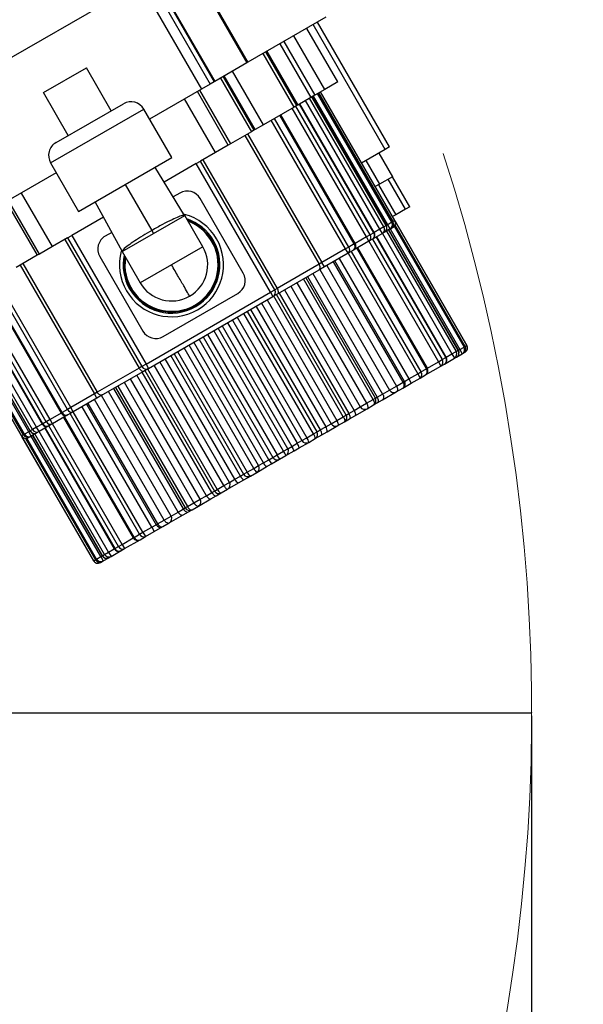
# Model space of a CAD drawing. Header units: millimetres. Extents: x -1 to 10933, y 0 to 7722.
# Tile 39 of 122: x 5021 to 5134, y 2779 to 2978. Entities that reach past the tile are written whole.
import ezdxf

# ---------------------------------------------------------------- set-up
doc = ezdxf.new("R2010")
doc.units = ezdxf.units.MM
doc.header["$LTSCALE"] = 13
doc.header["$PDSIZE"] = -1
doc.dimstyles.new('efort-st-1', dxfattribs={"dimtxt": 100, "dimasz": 100, "dimexe": 1.25, "dimexo": 0.625, "dimtad": 1, "dimdec": 0, "dimdsep": 46, "dimtxsty": 'Standard', "dimcen": 2.5, "dimclrd": 3, "dimclre": 3, "dimadec": 0, "dimazin": 0, "dimtfac": 1, "dimtmove": 0, "dimatfit": 3, "dimfxl": 1, "dimarcsym": 0})

# ---------------------------------------------------------------- blocks, each defined once
blk = doc.blocks.new('*D143')
at = {"color": 3, "lineweight": -2}
for p, q in [((6255.95, 3471.6), (6255.95, 277.7)), ((3953.81, 1526.13), (3953.81, 277.7)), ((4053.81, 278.95), (6155.95, 278.95))]:
    blk.add_line(p, q, dxfattribs=at)
at = {"color": 3}
for points in [[(4053.81, 295.61), (4053.81, 262.28), (3953.81, 278.95)], [(6155.95, 262.28), (6155.95, 295.61), (6255.95, 278.95)]]:
    blk.add_solid(points, dxfattribs=at)
at = {"layer": 'Defpoints', "color": 0}
for p in [(6255.95, 3472.23), (3953.81, 1526.76), (6255.95, 278.95)]:
    blk.add_point(p, dxfattribs=at)
at = {"color": 0, "insert": (5104.88, 329.57), "char_height": 100, "attachment_point": 5}
blk.add_mtext('2302', dxfattribs=at)
blk = doc.blocks.new('*D144')
at = {"color": 3, "lineweight": -2}
for p, q in [((6255.33, 3472.23), (6136.25, 3472.23)), ((6137.5, 1623.93), (6137.5, 3372.23)), ((4304.09, 1523.93), (6138.75, 1523.93))]:
    blk.add_line(p, q, dxfattribs=at)
at = {"color": 3}
for points in [[(6154.16, 3372.23), (6120.83, 3372.23), (6137.5, 3472.23)], [(6120.83, 1623.93), (6154.16, 1623.93), (6137.5, 1523.93)]]:
    blk.add_solid(points, dxfattribs=at)
at = {"layer": 'Defpoints', "color": 0}
for p in [(6137.5, 3472.23), (6255.95, 3472.23), (4303.46, 1523.93)]:
    blk.add_point(p, dxfattribs=at)
at = {"color": 0, "insert": (6086.87, 2498.08), "char_height": 100, "attachment_point": 5, "rotation": 90}
blk.add_mtext('1948', dxfattribs=at)
blk = doc.blocks.new('*D146')
at = {"color": 3, "lineweight": -2}
for p, q in [((3649.43, 3477.93), (5390.77, 3477.93)), ((5389.52, 3377.93), (5389.52, 2297.93)), ((3649.43, 2197.93), (5390.77, 2197.93))]:
    blk.add_line(p, q, dxfattribs=at)
at = {"color": 3}
for points in [[(5406.19, 3377.93), (5372.86, 3377.93), (5389.52, 3477.93)], [(5372.86, 2297.93), (5406.19, 2297.93), (5389.52, 2197.93)]]:
    blk.add_solid(points, dxfattribs=at)
at = {"layer": 'Defpoints', "color": 0}
for p in [(3648.81, 3477.93), (3648.81, 2197.93), (5389.52, 2197.93)]:
    blk.add_point(p, dxfattribs=at)
at = {"color": 0, "insert": (5338.9, 2825.76), "char_height": 100, "attachment_point": 5, "rotation": 90}
blk.add_mtext('1280', dxfattribs=at)
blk = doc.blocks.new('*D151')
at = {"color": 3, "lineweight": -2}
for p, q in [((5123.81, 2837.3), (5123.81, 572.21)), ((3953.81, 1526.13), (3953.81, 572.21)), ((4053.81, 573.46), (5023.81, 573.46))]:
    blk.add_line(p, q, dxfattribs=at)
at = {"color": 3}
for points in [[(4053.81, 590.13), (4053.81, 556.8), (3953.81, 573.46)], [(5023.81, 556.8), (5023.81, 590.13), (5123.81, 573.46)]]:
    blk.add_solid(points, dxfattribs=at)
at = {"layer": 'Defpoints', "color": 0}
for p in [(5123.81, 2837.92), (3953.81, 1526.76), (5123.81, 573.46)]:
    blk.add_point(p, dxfattribs=at)
at = {"color": 0, "insert": (4538.81, 624.09), "char_height": 100, "attachment_point": 5}
blk.add_mtext('1159', dxfattribs=at)

msp = doc.modelspace()

# ---------------------------------------------------------------- linework, layer by layer
at = {"color": 7, "linetype": 'Continuous', "lineweight": 25}
for p, q in [((5062.19, 2995.24), (4987.71, 2952.24)), ((5054.03, 2990.53), (5066.38, 2969.14)), ((5054.21, 2990.64), (5066.56, 2969.25)), ((5046.6, 2986.24), (5058.95, 2964.85)), ((5047.4, 2986.71), (5059.75, 2965.31)), ((5047.53, 2986.78), (5059.88, 2965.39)), ((5044.87, 2985.24), (5057.22, 2963.85)), ((5082.32, 2978.34), (5066.56, 2969.25)), ((5095.15, 2952.15), (5080.6, 2977.35)), ((5082.09, 2963.78), (5075.84, 2974.6)), ((5084.69, 2965.28), (5078.44, 2976.1)), ((5073.03, 2972.98), (5079.28, 2962.15)), ((5073.79, 2973.42), (5080.04, 2962.59)), ((5075.88, 2960.19), (5069.63, 2971.02)), ((5076.46, 2960.53), (5070.21, 2971.35)), ((5070.37, 2971.45), (5076.62, 2960.62)), ((5066.38, 2969.14), (5059.88, 2965.39)), ((5066.56, 2969.25), (5066.38, 2969.14)), ((5025.31, 2963.12), (5033.97, 2968.12)), ((5038.97, 2959.46), (5033.97, 2968.12)), ((5061.54, 2966.34), (5067.79, 2955.52)), ((5068.05, 2955.67), (5061.8, 2966.49)), ((5069.68, 2956.61), (5063.43, 2967.44)), ((5058.95, 2964.85), (5057.22, 2963.85)), ((5059.75, 2965.31), (5058.95, 2964.85)), ((5059.88, 2965.39), (5059.75, 2965.31)), ((5061.03, 2966.05), (5067.28, 2955.23)), ((5084.69, 2965.28), (5082.09, 2963.78)), ((5030.31, 2954.46), (5025.31, 2963.12)), ((5057.22, 2963.85), (5046.7, 2957.78)), ((5062.61, 2952.53), (5056.36, 2963.35)), ((5056.81, 2963.61), (5063.06, 2952.79)), ((5080.04, 2962.59), (5079.28, 2962.15)), ((5094.77, 2936.46), (5079.77, 2962.44)), ((5082.09, 2963.78), (5080.04, 2962.59)), ((5095.63, 2936.95), (5080.63, 2962.93)), ((5095.84, 2937.07), (5080.84, 2963.06)), ((5095.85, 2937.08), (5080.85, 2963.06)), ((5096.22, 2937.3), (5081.22, 2963.28)), ((5096.22, 2937.29), (5081.22, 2963.27)), ((5027.84, 2953.03), (5041.45, 2960.89)), ((5060.01, 2951.03), (5053.76, 2961.85)), ((5076.46, 2960.53), (5075.88, 2960.19)), ((5091.23, 2934.41), (5076.23, 2960.39)), ((5076.62, 2960.62), (5076.46, 2960.53)), ((5079.28, 2962.15), (5076.62, 2960.62)), ((5091.96, 2934.83), (5076.96, 2960.81)), ((5092.05, 2934.89), (5077.05, 2960.87)), ((5093.2, 2935.55), (5078.2, 2961.53)), ((5094.01, 2936.02), (5079.01, 2962)), ((5094.46, 2936.28), (5079.46, 2962.26)), ((5094.5, 2936.3), (5079.5, 2962.28)), ((5026.74, 2948.93), (5045.54, 2959.79)), ((5051.19, 2950), (5045.54, 2959.79)), ((5075.88, 2960.19), (5069.68, 2956.61)), ((5088.04, 2932.57), (5073.04, 2958.55)), ((5088.23, 2932.68), (5073.23, 2958.66)), ((5090.48, 2933.98), (5075.48, 2959.96)), ((5069.68, 2956.61), (5068.05, 2955.67)), ((5086.28, 2931.55), (5071.28, 2957.53)), ((5086.93, 2931.93), (5071.93, 2957.91)), ((5067.28, 2955.23), (5063.06, 2952.79)), ((5065.94, 2954.45), (5080.94, 2928.47)), ((5066.51, 2954.78), (5081.51, 2928.8)), ((5067.79, 2955.52), (5067.28, 2955.23)), ((5068.05, 2955.67), (5067.79, 2955.52)), ((5062.61, 2952.53), (5060.01, 2951.03)), ((5063.06, 2952.79), (5062.61, 2952.53)), ((5060.01, 2951.03), (5056.98, 2949.28)), ((5094.29, 2951.65), (5089.52, 2948.9)), ((5092.99, 2950.9), (5095.74, 2946.14)), ((5095.15, 2952.15), (5094.29, 2951.65)), ((5026.74, 2948.93), (5032.39, 2939.15)), ((5032.39, 2939.15), (5051.19, 2950)), ((5056.11, 2948.78), (5049.69, 2945.07)), ((5056.11, 2948.78), (5056.98, 2949.28)), ((5071.11, 2922.8), (5056.11, 2948.78)), ((5071.98, 2923.3), (5056.98, 2949.28)), ((5057.48, 2949.57), (5072.48, 2923.59)), ((5090.39, 2949.4), (5093.14, 2944.64)), ((5027.9, 2946.92), (5017.38, 2940.85)), ((5053.8, 2938.32), (5047.81, 2948.16)), ((5041.79, 2944.58), (5047.16, 2935.28)), ((5093.14, 2944.64), (5092.27, 2944.14)), ((5092.92, 2944.51), (5096.42, 2938.45)), ((5095.74, 2946.14), (5093.14, 2944.64)), ((5098.37, 2939.58), (5094.87, 2945.64)), ((5099.24, 2940.08), (5095.74, 2946.14)), ((5027.1, 2932.03), (5020.85, 2942.85)), ((5052.84, 2942.85), (5051.51, 2942.08)), ((5017.8, 2941.09), (5024.05, 2930.27)), ((5024.5, 2930.53), (5018.25, 2941.35)), ((5035.68, 2941.16), (5041.2, 2931.05)), ((5065.63, 2926.68), (5056.93, 2941.75)), ((5096.42, 2938.45), (5095.77, 2938.08)), ((5098.37, 2939.58), (5096.42, 2938.45)), ((5099.24, 2940.08), (5098.37, 2939.58)), ((5037.42, 2937.98), (5031, 2934.28)), ((5041.18, 2931.04), (5053.82, 2938.34)), ((5057.47, 2932.01), (5053.82, 2938.34)), ((5095.63, 2936.95), (5094.77, 2936.46)), ((5095.27, 2935.59), (5094.77, 2936.46)), ((5095.84, 2937.07), (5095.63, 2936.95)), ((5110.77, 2912.09), (5096.22, 2937.3)), ((5039.09, 2934.91), (5037.77, 2934.15)), ((5047.16, 2935.28), (5047.5, 2934.69)), ((5091.96, 2934.83), (5091.23, 2934.41)), ((5093.7, 2934.68), (5091.69, 2933.52)), ((5094.01, 2936.02), (5093.2, 2935.55)), ((5093.7, 2934.68), (5093.2, 2935.55)), ((5094.14, 2934.94), (5093.7, 2934.68)), ((5094.46, 2936.28), (5094.01, 2936.02)), ((5095.27, 2935.59), (5094.14, 2934.94)), ((5109.05, 2911.1), (5095, 2935.44)), ((5095.48, 2935.71), (5095.27, 2935.59)), ((5095.85, 2935.93), (5095.48, 2935.71)), ((5095.86, 2935.93), (5095.85, 2935.93)), ((5110.4, 2911.88), (5096.26, 2936.37)), ((5030.13, 2933.78), (5027.1, 2932.03)), ((5029.62, 2933.48), (5044.62, 2907.5)), ((5030.13, 2933.78), (5031, 2934.28)), ((5030.13, 2933.78), (5045.13, 2907.8)), ((5031, 2934.28), (5046, 2908.3)), ((5088.04, 2932.57), (5086.93, 2931.93)), ((5090.98, 2933.11), (5087.86, 2931.31)), ((5091.23, 2934.41), (5090.48, 2933.98)), ((5090.98, 2933.11), (5090.48, 2933.98)), ((5091.69, 2933.52), (5090.98, 2933.11)), ((5106.6, 2909.69), (5092.55, 2934.02)), ((5024.5, 2930.53), (5024.05, 2930.27)), ((5027.1, 2932.03), (5024.5, 2930.53)), ((5041.18, 2931.04), (5044.83, 2924.71)), ((5057.47, 2932.01), (5051.15, 2928.36)), ((5086.28, 2931.55), (5081.51, 2928.8)), ((5086.78, 2930.69), (5082.01, 2927.94)), ((5086.93, 2931.93), (5086.28, 2931.55)), ((5086.78, 2930.69), (5086.28, 2931.55)), ((5087.86, 2931.31), (5086.78, 2930.69)), ((5102.78, 2907.48), (5088.73, 2931.81)), ((5024.05, 2930.27), (5019.82, 2927.83)), ((5021.16, 2928.6), (5036.16, 2902.62)), ((5036.67, 2930.05), (5045.37, 2914.98)), ((5081.51, 2928.8), (5080.94, 2928.47)), ((5082.01, 2927.94), (5081.51, 2928.8)), ((5098.17, 2904.82), (5084.12, 2929.16)), ((5020.59, 2928.27), (5035.59, 2902.29)), ((5051.15, 2928.36), (5044.83, 2924.71)), ((5080.94, 2928.47), (5072.48, 2923.59)), ((5080.87, 2927.27), (5072.63, 2922.52)), ((5082.01, 2927.94), (5080.87, 2927.27)), ((5081.09, 2927.41), (5095.14, 2903.07)), ((5030.17, 2899.16), (5015.17, 2925.14)), ((5030.83, 2899.54), (5015.83, 2925.52)), ((5092.29, 2901.42), (5078.23, 2925.76)), ((5025.88, 2896.68), (5010.88, 2922.66)), ((5026.63, 2897.11), (5011.63, 2923.09)), ((5013.88, 2924.39), (5028.88, 2898.41)), ((5029.07, 2898.52), (5014.07, 2924.5)), ((5046, 2908.3), (5071.11, 2922.8)), ((5049.47, 2913.88), (5064.54, 2922.58)), ((5071.11, 2922.8), (5071.98, 2923.3)), ((5071.11, 2922.8), (5071.61, 2921.93)), ((5072.48, 2923.59), (5071.98, 2923.3)), ((5075.2, 2924.01), (5089.25, 2899.67)), ((5022.33, 2894.63), (5007.33, 2920.61)), ((5007.6, 2920.77), (5022.6, 2894.79)), ((5022.64, 2894.81), (5007.64, 2920.79)), ((5023.09, 2895.07), (5008.09, 2921.05)), ((5023.91, 2895.54), (5008.91, 2921.52)), ((5010.05, 2922.18), (5025.05, 2896.2)), ((5025.15, 2896.26), (5010.15, 2922.24)), ((5046.5, 2907.43), (5071.61, 2921.93)), ((5069.31, 2920.61), (5083.36, 2896.27)), ((5072.63, 2922.52), (5071.61, 2921.93)), ((5086.4, 2898.02), (5072.35, 2922.36)), ((5005.88, 2919.78), (5020.88, 2893.8)), ((5020.89, 2893.8), (5005.89, 2919.78)), ((5021.26, 2894.02), (5006.26, 2920)), ((5006.26, 2919.99), (5021.26, 2894.01)), ((5021.48, 2894.14), (5006.48, 2920.12)), ((5080.51, 2894.62), (5066.46, 2918.96)), ((5063.43, 2917.21), (5077.48, 2892.87)), ((5074.62, 2891.22), (5060.57, 2915.56)), ((5057.54, 2913.81), (5071.59, 2889.47)), ((5068.73, 2887.82), (5054.68, 2912.16)), ((5107.75, 2910.35), (5108.56, 2910.82)), ((5108.56, 2910.82), (5109.01, 2911.08)), ((5109.32, 2911.26), (5110.18, 2911.75)), ((5109.32, 2911.26), (5109.82, 2910.39)), ((5110.03, 2910.51), (5110.4, 2910.73)), ((5110.18, 2911.75), (5110.39, 2911.87)), ((5110.4, 2910.73), (5110.41, 2910.73)), ((5062.84, 2884.42), (5048.79, 2908.76)), ((5051.65, 2910.41), (5065.7, 2886.07)), ((5105.03, 2908.78), (5105.78, 2909.21)), ((5105.03, 2908.78), (5105.53, 2907.91)), ((5105.78, 2909.21), (5106.51, 2909.63)), ((5106.24, 2908.32), (5108.25, 2909.48)), ((5107.75, 2910.35), (5108.25, 2909.48)), ((5108.25, 2909.48), (5108.69, 2909.73)), ((5108.69, 2909.73), (5109.82, 2910.39)), ((5109.82, 2910.39), (5110.03, 2910.51)), ((5044.62, 2907.5), (5036.16, 2902.62)), ((5045.48, 2906.84), (5037.24, 2902.09)), ((5045.13, 2907.8), (5044.62, 2907.5)), ((5046, 2908.3), (5045.13, 2907.8)), ((5046.5, 2907.43), (5045.48, 2906.84)), ((5045.76, 2907.01), (5059.81, 2882.67)), ((5046, 2908.3), (5046.5, 2907.43)), ((5100.83, 2906.35), (5101.48, 2906.73)), ((5101.48, 2906.73), (5102.59, 2907.37)), ((5102.41, 2906.11), (5105.53, 2907.91)), ((5105.53, 2907.91), (5106.24, 2908.32)), ((5056.95, 2881.02), (5042.9, 2905.36)), ((5096.55, 2903.88), (5097.88, 2904.65)), ((5097.88, 2904.65), (5098.17, 2904.82)), ((5098.17, 2904.82), (5099.04, 2905.32)), ((5099.04, 2905.32), (5100.83, 2906.35)), ((5099.04, 2905.32), (5099.54, 2904.45)), ((5099.54, 2904.45), (5101.33, 2905.49)), ((5100.83, 2906.35), (5101.33, 2905.49)), ((5101.33, 2905.49), (5102.41, 2906.11)), ((5039.87, 2903.61), (5053.92, 2879.27)), ((5093.72, 2901.09), (5096.51, 2902.7)), ((5093.75, 2902.26), (5095.14, 2903.07)), ((5095.14, 2903.07), (5096.55, 2903.88)), ((5096.51, 2902.7), (5097.81, 2903.45)), ((5097.81, 2903.45), (5099.54, 2904.45)), ((5035.59, 2902.29), (5030.83, 2899.54)), ((5036.09, 2901.42), (5031.33, 2898.67)), ((5036.16, 2902.62), (5035.59, 2902.29)), ((5036.09, 2901.42), (5035.59, 2902.29)), ((5037.24, 2902.09), (5036.09, 2901.42)), ((5051.06, 2877.62), (5037.01, 2901.96)), ((5090.52, 2900.4), (5091.85, 2901.17)), ((5091.85, 2901.17), (5092.29, 2901.42)), ((5092.29, 2901.42), (5092.65, 2901.63)), ((5092.65, 2901.63), (5093.75, 2902.26)), ((5092.65, 2900.47), (5093.72, 2901.09)), ((5030.17, 2899.16), (5029.07, 2898.52)), ((5030.83, 2899.54), (5030.17, 2899.16)), ((5031.33, 2898.67), (5030.83, 2899.54)), ((5033.98, 2900.21), (5048.03, 2875.87)), ((5086.91, 2898.32), (5088.01, 2898.95)), ((5088.01, 2898.95), (5089.25, 2899.67)), ((5088.12, 2897.86), (5090.62, 2899.3)), ((5089.25, 2899.67), (5090.52, 2900.4)), ((5090.62, 2899.3), (5091.92, 2900.05)), ((5091.92, 2900.05), (5092.65, 2900.47)), ((5026.63, 2897.11), (5025.88, 2896.68)), ((5027.13, 2896.25), (5026.63, 2897.11)), ((5030.24, 2898.05), (5027.13, 2896.25)), ((5029.38, 2897.55), (5043.43, 2873.21)), ((5031.33, 2898.67), (5030.24, 2898.05)), ((5083.36, 2896.27), (5084.49, 2896.92)), ((5084.49, 2896.92), (5085.82, 2897.69)), ((5085.82, 2897.69), (5086.4, 2898.02)), ((5086.03, 2896.65), (5087.05, 2897.24)), ((5086.4, 2898.02), (5086.91, 2898.32)), ((5087.05, 2897.24), (5088.12, 2897.86)), ((5023.09, 2895.07), (5022.64, 2894.81)), ((5023.91, 2895.54), (5023.09, 2895.07)), ((5024.41, 2894.68), (5023.91, 2895.54)), ((5026.42, 2895.84), (5024.41, 2894.68)), ((5025.88, 2896.68), (5025.15, 2896.26)), ((5025.55, 2895.34), (5039.6, 2871)), ((5027.13, 2896.25), (5026.42, 2895.84)), ((5080.51, 2894.62), (5081.17, 2895)), ((5081.17, 2895), (5082.26, 2895.63)), ((5082.26, 2895.63), (5083.36, 2896.27)), ((5082.53, 2894.63), (5084.73, 2895.9)), ((5084.73, 2895.9), (5086.03, 2896.65)), ((5020.88, 2893.8), (5035.43, 2868.59)), ((5021.48, 2894.14), (5021.26, 2894.02)), ((5022.33, 2894.63), (5021.48, 2894.14)), ((5021.67, 2893.3), (5035.81, 2868.81)), ((5022.62, 2893.65), (5022.25, 2893.43)), ((5022.25, 2893.43), (5022.25, 2893.43)), ((5022.83, 2893.77), (5022.33, 2894.63)), ((5022.83, 2893.77), (5022.62, 2893.65)), ((5023.97, 2894.42), (5022.83, 2893.77)), ((5023.1, 2893.92), (5037.15, 2869.59)), ((5024.41, 2894.68), (5023.97, 2894.42)), ((5076.52, 2892.32), (5077.48, 2892.87)), ((5077.48, 2892.87), (5078.47, 2893.44)), ((5078.47, 2893.44), (5079.79, 2894.21)), ((5078.84, 2892.5), (5080.14, 2893.25)), ((5079.79, 2894.21), (5080.51, 2894.62)), ((5080.14, 2893.25), (5081.46, 2894.01)), ((5081.46, 2894.01), (5082.53, 2894.63)), ((5072.44, 2889.96), (5073.77, 2890.73)), ((5073.77, 2890.73), (5074.62, 2891.22)), ((5074.25, 2889.85), (5075.87, 2890.78)), ((5074.62, 2891.22), (5075.42, 2891.69)), ((5075.42, 2891.69), (5076.52, 2892.32)), ((5075.87, 2890.78), (5076.93, 2891.4)), ((5076.93, 2891.4), (5078.84, 2892.5)), ((5069.68, 2888.37), (5070.78, 2889)), ((5070.78, 2889), (5071.59, 2889.47)), ((5071.34, 2888.17), (5072.95, 2889.1)), ((5071.59, 2889.47), (5072.44, 2889.96)), ((5072.95, 2889.1), (5074.25, 2889.85)), ((5066.41, 2886.48), (5067.74, 2887.25)), ((5067.74, 2887.25), (5068.73, 2887.82)), ((5068.36, 2886.45), (5070.27, 2887.55)), ((5068.73, 2887.82), (5069.68, 2888.37)), ((5070.27, 2887.55), (5071.34, 2888.17)), ((5062.84, 2884.42), (5063.94, 2885.06)), ((5063.94, 2885.06), (5065.04, 2885.69)), ((5064.68, 2884.32), (5065.75, 2884.94)), ((5065.04, 2885.69), (5065.7, 2886.07)), ((5065.7, 2886.07), (5066.41, 2886.48)), ((5065.75, 2884.94), (5067.06, 2885.7)), ((5067.06, 2885.7), (5068.36, 2886.45)), ((5059.81, 2882.67), (5060.38, 2883)), ((5060.38, 2883), (5061.71, 2883.77)), ((5061.18, 2882.3), (5062.47, 2883.05)), ((5061.71, 2883.77), (5062.84, 2884.42)), ((5062.47, 2883.05), (5064.68, 2884.32)), ((5055.68, 2880.29), (5056.95, 2881.02)), ((5056.59, 2879.65), (5059.08, 2881.09)), ((5056.95, 2881.02), (5058.2, 2881.74)), ((5058.2, 2881.74), (5059.3, 2882.37)), ((5059.08, 2881.09), (5060.15, 2881.71)), ((5059.3, 2882.37), (5059.81, 2882.67)), ((5060.15, 2881.71), (5061.18, 2882.3)), ((5052.46, 2878.43), (5053.56, 2879.06)), ((5053.56, 2879.06), (5053.92, 2879.27)), ((5053.92, 2879.27), (5054.36, 2879.52)), ((5054.36, 2879.52), (5055.68, 2880.29)), ((5054.56, 2878.48), (5055.29, 2878.9)), ((5055.29, 2878.9), (5056.59, 2879.65)), ((5048.33, 2876.04), (5049.66, 2876.81)), ((5049.66, 2876.81), (5051.06, 2877.62)), ((5050.7, 2876.25), (5053.49, 2877.86)), ((5051.06, 2877.62), (5052.46, 2878.43)), ((5053.49, 2877.86), (5054.56, 2878.48)), ((5045.38, 2874.34), (5047.17, 2875.37)), ((5047.17, 2875.37), (5048.03, 2875.87)), ((5047.17, 2875.37), (5047.67, 2874.5)), ((5047.67, 2874.5), (5049.4, 2875.5)), ((5048.03, 2875.87), (5048.33, 2876.04)), ((5049.4, 2875.5), (5050.7, 2876.25)), ((5041.68, 2871.05), (5044.79, 2872.85)), ((5043.62, 2873.32), (5044.72, 2873.96)), ((5044.72, 2873.96), (5045.38, 2874.34)), ((5044.79, 2872.85), (5045.88, 2873.47)), ((5045.38, 2874.34), (5045.88, 2873.47)), ((5045.88, 2873.47), (5047.67, 2874.5)), ((5039.7, 2871.06), (5040.43, 2871.48)), ((5040.43, 2871.48), (5041.18, 2871.91)), ((5040.97, 2870.64), (5041.68, 2871.05)), ((5041.18, 2871.91), (5041.68, 2871.05)), ((5035.81, 2868.82), (5036.03, 2868.94)), ((5036.03, 2868.94), (5036.88, 2869.43)), ((5036.88, 2869.43), (5037.38, 2868.57)), ((5037.19, 2869.61), (5037.64, 2869.87)), ((5037.38, 2868.57), (5038.52, 2869.22)), ((5037.64, 2869.87), (5038.46, 2870.34)), ((5038.46, 2870.34), (5038.96, 2869.48)), ((5038.52, 2869.22), (5038.96, 2869.48)), ((5038.96, 2869.48), (5040.97, 2870.64)), ((5036.8, 2868.23), (5037.17, 2868.45)), ((5036.8, 2868.23), (5036.8, 2868.23)), ((5037.17, 2868.45), (5037.38, 2868.57))]:
    msp.add_line(p, q, dxfattribs=at)
at = {"color": 8, "linetype": 'Continuous', "lineweight": 25}
for p, q in [((5094.29, 2951.65), (5079.74, 2976.85)), ((5094.77, 2936.46), (5094.5, 2936.3)), ((5095.85, 2937.08), (5095.84, 2937.07)), ((5096.22, 2937.29), (5095.85, 2937.08)), ((5096.22, 2937.3), (5096.22, 2937.29)), ((5096.28, 2937.19), (5110.77, 2912.09)), ((5092.05, 2934.89), (5091.96, 2934.83)), ((5093.2, 2935.55), (5092.05, 2934.89)), ((5093.7, 2934.68), (5107.75, 2910.35)), ((5094.5, 2936.3), (5094.46, 2936.28)), ((5094.51, 2935.15), (5108.56, 2910.82)), ((5109.01, 2911.08), (5094.96, 2935.41)), ((5095.27, 2935.59), (5109.32, 2911.26)), ((5095.85, 2935.93), (5095.81, 2936.01)), ((5096.1, 2936.13), (5110.18, 2911.75)), ((5110.39, 2911.87), (5096.26, 2936.36)), ((5088.23, 2932.68), (5088.04, 2932.57)), ((5090.48, 2933.98), (5088.23, 2932.68)), ((5090.98, 2933.11), (5105.03, 2908.78)), ((5091.73, 2933.55), (5105.78, 2909.21)), ((5106.51, 2909.63), (5092.46, 2933.97)), ((5086.78, 2930.69), (5100.83, 2906.35)), ((5087.43, 2931.06), (5101.48, 2906.73)), ((5102.59, 2907.37), (5088.54, 2931.7)), ((5097.88, 2904.65), (5083.83, 2928.98)), ((5084.99, 2929.66), (5099.04, 2905.32)), ((5079.7, 2926.6), (5093.75, 2902.26)), ((5082.5, 2928.22), (5096.55, 2903.88)), ((5076.47, 2924.74), (5090.52, 2900.4)), ((5091.85, 2901.17), (5077.8, 2925.5)), ((5078.6, 2925.97), (5092.65, 2901.63)), ((5072.86, 2922.65), (5086.91, 2898.32)), ((5073.96, 2923.28), (5088.01, 2898.95)), ((5070.44, 2921.26), (5084.49, 2896.92)), ((5085.82, 2897.69), (5071.77, 2922.02)), ((5067.12, 2919.34), (5081.17, 2895)), ((5068.21, 2919.97), (5082.26, 2895.63)), ((5062.47, 2916.65), (5076.52, 2892.32)), ((5064.42, 2917.78), (5078.47, 2893.44)), ((5079.79, 2894.21), (5065.74, 2918.54)), ((5073.77, 2890.73), (5059.72, 2915.06)), ((5061.37, 2916.02), (5075.42, 2891.69)), ((5069.68, 2888.37), (5055.63, 2912.71)), ((5070.78, 2889), (5056.73, 2913.34)), ((5058.39, 2914.3), (5072.44, 2889.96)), ((5052.36, 2910.82), (5066.41, 2886.48)), ((5067.74, 2887.25), (5053.69, 2911.58)), ((5109.01, 2911.08), (5109.05, 2911.1)), ((5109.05, 2911.1), (5109.32, 2911.26)), ((5110.36, 2910.81), (5110.4, 2910.73)), ((5110.39, 2911.87), (5110.4, 2911.88)), ((5110.4, 2911.88), (5110.77, 2912.09)), ((5110.77, 2912.09), (5110.77, 2912.09)), ((5063.94, 2885.06), (5049.89, 2909.39)), ((5065.04, 2885.69), (5050.99, 2910.02)), ((5102.78, 2907.48), (5105.03, 2908.78)), ((5106.51, 2909.63), (5106.6, 2909.69)), ((5106.6, 2909.69), (5107.75, 2910.35)), ((5059.3, 2882.37), (5045.25, 2906.71)), ((5046.33, 2907.34), (5060.38, 2883)), ((5061.71, 2883.77), (5047.66, 2908.1)), ((5102.59, 2907.37), (5102.78, 2907.48)), ((5058.2, 2881.74), (5044.15, 2906.08)), ((5052.46, 2878.43), (5038.41, 2902.76)), ((5053.56, 2879.06), (5039.51, 2903.39)), ((5040.31, 2903.86), (5054.36, 2879.52)), ((5055.68, 2880.29), (5041.63, 2904.62)), ((5049.66, 2876.81), (5035.61, 2901.14)), ((5047.17, 2875.37), (5033.12, 2899.71)), ((5034.28, 2900.38), (5048.33, 2876.04)), ((5028.88, 2898.41), (5026.63, 2897.11)), ((5029.07, 2898.52), (5028.88, 2898.41)), ((5029.57, 2897.66), (5043.62, 2873.32)), ((5044.72, 2873.96), (5030.67, 2898.3)), ((5045.38, 2874.34), (5031.33, 2898.67)), ((5022.6, 2894.79), (5022.33, 2894.63)), ((5022.64, 2894.81), (5022.6, 2894.79)), ((5025.05, 2896.2), (5023.91, 2895.54)), ((5025.15, 2896.26), (5025.05, 2896.2)), ((5025.65, 2895.39), (5039.7, 2871.06)), ((5040.43, 2871.48), (5026.38, 2895.81)), ((5041.18, 2871.91), (5027.13, 2896.25)), ((5020.89, 2893.8), (5020.88, 2893.8)), ((5021.26, 2894.01), (5020.89, 2893.8)), ((5035.44, 2868.6), (5020.94, 2893.7)), ((5021.26, 2894.02), (5021.26, 2894.01)), ((5021.68, 2893.3), (5035.81, 2868.82)), ((5036.03, 2868.94), (5021.96, 2893.32)), ((5022.25, 2893.43), (5022.2, 2893.52)), ((5036.88, 2869.43), (5022.83, 2893.77)), ((5023.14, 2893.95), (5037.19, 2869.61)), ((5037.64, 2869.87), (5023.59, 2894.21)), ((5038.46, 2870.34), (5024.41, 2894.68)), ((5041.18, 2871.91), (5043.43, 2873.21)), ((5043.43, 2873.21), (5043.62, 2873.32)), ((5038.46, 2870.34), (5039.6, 2871)), ((5039.6, 2871), (5039.7, 2871.06)), ((5036.88, 2869.43), (5037.15, 2869.59)), ((5037.15, 2869.59), (5037.19, 2869.61)), ((5035.43, 2868.59), (5035.44, 2868.6)), ((5035.44, 2868.6), (5035.81, 2868.81)), ((5035.81, 2868.81), (5035.81, 2868.82)), ((5036.75, 2868.31), (5036.8, 2868.23))]:
    msp.add_line(p, q, dxfattribs=at)
at = {"color": 0}
msp.add_line((4757.32, 2837.93), (5123.81, 2837.92), dxfattribs=at)
at = {"color": 7, "linetype": 'Continuous', "lineweight": 25, "flags": 128}
for points in [[(5080.87, 2927.27), (5080.97, 2927.36), (5081.05, 2927.47), (5081.1, 2927.6), (5081.13, 2927.76), (5081.12, 2927.93), (5081.09, 2928.12), (5081.03, 2928.3), (5080.94, 2928.47)], [(5072.63, 2922.52), (5072.69, 2922.57), (5072.73, 2922.66), (5072.74, 2922.78), (5072.73, 2922.92), (5072.7, 2923.07), (5072.65, 2923.24), (5072.58, 2923.42), (5072.48, 2923.59)], [(5045.48, 2906.84), (5045.4, 2906.82), (5045.3, 2906.83), (5045.19, 2906.87), (5045.08, 2906.95), (5044.96, 2907.06), (5044.84, 2907.19), (5044.72, 2907.34), (5044.62, 2907.5)], [(5097.88, 2904.65), (5097.96, 2904.47), (5098.03, 2904.29), (5098.06, 2904.11), (5098.06, 2903.94), (5098.04, 2903.78), (5097.99, 2903.65), (5097.91, 2903.53), (5097.81, 2903.45)], [(5096.55, 2903.88), (5096.64, 2903.71), (5096.7, 2903.53), (5096.73, 2903.35), (5096.74, 2903.18), (5096.72, 2903.02), (5096.68, 2902.89), (5096.6, 2902.78), (5096.51, 2902.7)], [(5037.24, 2902.09), (5037.12, 2902.04), (5036.98, 2902.02), (5036.84, 2902.05), (5036.69, 2902.11), (5036.54, 2902.2), (5036.4, 2902.31), (5036.27, 2902.46), (5036.16, 2902.62)], [(5091.85, 2901.17), (5091.94, 2900.99), (5092.01, 2900.82), (5092.06, 2900.65), (5092.08, 2900.48), (5092.07, 2900.34), (5092.05, 2900.21), (5091.99, 2900.12), (5091.92, 2900.05)], [(5092.65, 2901.63), (5092.74, 2901.46), (5092.8, 2901.28), (5092.84, 2901.1), (5092.86, 2900.93), (5092.84, 2900.78), (5092.8, 2900.65), (5092.74, 2900.55), (5092.65, 2900.47)], [(5093.75, 2902.26), (5093.83, 2902.09), (5093.9, 2901.91), (5093.94, 2901.73), (5093.95, 2901.56), (5093.93, 2901.41), (5093.88, 2901.28), (5093.81, 2901.17), (5093.72, 2901.09)], [(5088.01, 2898.95), (5088.1, 2898.78), (5088.17, 2898.6), (5088.22, 2898.43), (5088.25, 2898.27), (5088.25, 2898.13), (5088.23, 2898.01), (5088.19, 2897.92), (5088.12, 2897.86)], [(5090.52, 2900.4), (5090.61, 2900.23), (5090.68, 2900.05), (5090.73, 2899.88), (5090.76, 2899.72), (5090.76, 2899.58), (5090.74, 2899.46), (5090.69, 2899.37), (5090.62, 2899.3)], [(5084.49, 2896.92), (5084.59, 2896.75), (5084.66, 2896.58), (5084.73, 2896.41), (5084.77, 2896.26), (5084.79, 2896.13), (5084.79, 2896.03), (5084.77, 2895.95), (5084.73, 2895.9)], [(5085.82, 2897.69), (5085.91, 2897.52), (5085.99, 2897.34), (5086.05, 2897.18), (5086.09, 2897.03), (5086.11, 2896.89), (5086.1, 2896.78), (5086.08, 2896.7), (5086.03, 2896.65)], [(5086.91, 2898.32), (5087, 2898.14), (5087.07, 2897.97), (5087.13, 2897.8), (5087.16, 2897.64), (5087.17, 2897.5), (5087.15, 2897.39), (5087.11, 2897.3), (5087.05, 2897.24)], [(5060.38, 2883), (5060.49, 2882.84), (5060.6, 2882.68), (5060.71, 2882.55), (5060.82, 2882.44), (5060.93, 2882.36), (5061.03, 2882.3), (5061.11, 2882.29), (5061.18, 2882.3)], [(5061.71, 2883.77), (5061.81, 2883.6), (5061.92, 2883.45), (5062.03, 2883.31), (5062.14, 2883.2), (5062.24, 2883.12), (5062.34, 2883.06), (5062.41, 2883.04), (5062.47, 2883.05)], [(5058.2, 2881.74), (5058.3, 2881.58), (5058.42, 2881.43), (5058.54, 2881.3), (5058.66, 2881.19), (5058.78, 2881.12), (5058.9, 2881.08), (5059, 2881.07), (5059.08, 2881.09)], [(5059.3, 2882.37), (5059.4, 2882.21), (5059.52, 2882.06), (5059.63, 2881.93), (5059.75, 2881.82), (5059.87, 2881.74), (5059.98, 2881.7), (5060.07, 2881.69), (5060.15, 2881.71)], [(5053.56, 2879.06), (5053.66, 2878.9), (5053.78, 2878.75), (5053.92, 2878.63), (5054.06, 2878.53), (5054.19, 2878.47), (5054.33, 2878.44), (5054.45, 2878.44), (5054.56, 2878.48)], [(5054.36, 2879.52), (5054.46, 2879.36), (5054.58, 2879.21), (5054.71, 2879.08), (5054.83, 2878.98), (5054.96, 2878.91), (5055.08, 2878.87), (5055.19, 2878.87), (5055.29, 2878.9)], [(5055.68, 2880.29), (5055.79, 2880.12), (5055.91, 2879.97), (5056.03, 2879.85), (5056.16, 2879.74), (5056.28, 2879.67), (5056.39, 2879.63), (5056.5, 2879.63), (5056.59, 2879.65)], [(5049.66, 2876.81), (5049.77, 2876.65), (5049.89, 2876.5), (5050.03, 2876.38), (5050.17, 2876.29), (5050.31, 2876.23), (5050.45, 2876.2), (5050.58, 2876.21), (5050.7, 2876.25)], [(5052.46, 2878.43), (5052.57, 2878.26), (5052.69, 2878.12), (5052.82, 2878), (5052.97, 2877.9), (5053.11, 2877.84), (5053.25, 2877.81), (5053.37, 2877.82), (5053.49, 2877.86)], [(5048.33, 2876.04), (5048.44, 2875.88), (5048.56, 2875.73), (5048.7, 2875.62), (5048.85, 2875.52), (5049, 2875.47), (5049.14, 2875.44), (5049.28, 2875.46), (5049.4, 2875.5)]]:
    msp.add_lwpolyline(points, dxfattribs=at)
at = {"color": 0, "linetype": 'Continuous', "lineweight": 18}
for centre, radius, start, end in [((3648.81, 2197.93), 2907.3, 30, 170), ((4757.32, 2837.93), 366.49, 305.3615, 17.9371)]:
    msp.add_arc(centre, radius, start, end, dxfattribs=at)
at = {"linetype": 'Continuous', "lineweight": 18}
msp.add_arc((4757.32, 2837.93), 1627.34, 22.94049, 195.94049, dxfattribs=at)
at = {"color": 7, "linetype": 'Continuous', "lineweight": 25}
for centre, radius, start, end in [((5042.95, 2958.29), 3, 30, 120), ((5029.34, 2950.43), 3, 120, 210), ((5054.34, 2940.25), 3, 30, 120), ((5051.15, 2928.36), 10.5, 30, 75.6547), ((5051.15, 2928.36), 9.55, 169.8664, 70.1336), ((5051.15, 2928.36), 9.4, 170.9499, 69.0501), ((5051.15, 2928.36), 9.76, 30, 71.5812), ((5094.77, 2936.45), 0.992, 300.463, 30.4556), ((5094.98, 2936.58), 1, 300, 30), ((5094.98, 2936.57), 0.995, 300.2947, 30.2917), ((5095.35, 2936.79), 1, 300.0045, 30.0045), ((5095.36, 2936.8), 1, 300, 30), ((5091.19, 2934.39), 1, 300, 30), ((5091.16, 2934.31), 0.948, 303.6434, 33.2301), ((5093.19, 2935.51), 0.972, 301.7852, 31.6803), ((5093.64, 2935.8), 1, 300, 30), ((5093.63, 2935.77), 0.977, 301.4056, 31.3398), ((5039.27, 2931.55), 3, 120, 210), ((5051.15, 2928.36), 10.5, 210, 30), ((5051.15, 2928.36), 9.76, 210, 30), ((5087.36, 2932.18), 1, 300, 30), ((5087.3, 2932.03), 0.912, 307.7993, 36.0975), ((5090.45, 2933.89), 0.941, 304.3513, 33.7733), ((5051.15, 2928.36), 10.5, 164.8014, 210), ((5051.15, 2928.36), 7.3, 300, 30), ((5086.21, 2931.39), 0.903, 309.1423, 36.8744), ((5051.15, 2928.36), 9.76, 168.4188, 210), ((5063.04, 2925.18), 3, 300, 30), ((5051.15, 2928.36), 7.3, 210, 300), ((5071.11, 2922.8), 1, 300, 30), ((5047.97, 2916.48), 3, 210, 300), ((5107.74, 2910.31), 0.972, 301.7852, 31.6803), ((5108.19, 2910.6), 1, 300, 30), ((5108.18, 2910.57), 0.977, 301.4056, 31.3398), ((5109.32, 2911.25), 0.992, 300.463, 30.4556), ((5109.53, 2911.38), 1, 300, 30), ((5109.53, 2911.37), 0.995, 300.2947, 30.2917), ((5109.9, 2911.59), 1, 300.0045, 30.0045), ((5109.91, 2911.59), 1, 300, 30), ((5105, 2908.69), 0.941, 304.3513, 33.7733), ((5105.74, 2909.19), 1, 300, 30), ((5105.71, 2909.11), 0.948, 303.6434, 33.2301), ((5046, 2908.3), 1, 210, 300), ((5100.76, 2906.19), 0.903, 309.1423, 36.8744), ((5101.91, 2906.98), 1, 300, 30), ((5101.85, 2906.83), 0.912, 307.7993, 36.0975), ((5097.31, 2904.32), 1, 300, 30), ((5096.01, 2903.57), 1, 210, 300), ((5091.42, 2900.92), 1, 300, 30), ((5031, 2899.52), 0.903, 203.1256, 290.8577), ((5090.12, 2900.17), 1, 210, 300), ((5029.74, 2898.91), 1, 210, 300), ((5029.9, 2898.89), 0.912, 203.9025, 292.2007), ((5085.53, 2897.52), 1, 300, 30), ((5023.47, 2895.29), 1, 210, 300), ((5023.5, 2895.28), 0.977, 208.6602, 298.5944), ((5023.95, 2895.53), 0.972, 208.3197, 298.2148), ((5025.92, 2896.7), 1, 210, 300), ((5026, 2896.69), 0.948, 206.7699, 296.3566), ((5026.72, 2897.1), 0.941, 206.2267, 295.6487), ((5080.22, 2894.18), 1.25, 352.261, 40.8831), ((5081.41, 2894.87), 1.15, 348.0153, 41.6321), ((5084.23, 2896.77), 1, 210, 300), ((5021.75, 2894.3), 1, 210, 300), ((5021.75, 2894.3), 1, 209.9955, 299.9955), ((5022.13, 2894.51), 0.995, 209.7083, 299.7053), ((5022.12, 2894.51), 1, 210, 300), ((5022.34, 2894.63), 0.992, 209.5444, 299.537), ((5078.34, 2893.37), 1, 210, 300), ((5076.97, 2892.3), 1.88, 6.3064, 37.49), ((5078.58, 2893.23), 1.56, 0.9217, 38.9316), ((5079.64, 2894.12), 1, 300, 30), ((5061.61, 2883.42), 14.18, 26.9683, 31.0097), ((5073.75, 2890.72), 1, 300, 30), ((5072.36, 2889.63), 3.7, 18.2744, 33.8598), ((5074.44, 2890.83), 2.56, 12.8841, 35.553), ((5074.1, 2890.63), 3.7, 206.1402, 221.7256), ((5072.45, 2889.97), 1, 210, 300), ((5084.84, 2896.83), 14.18, 208.9903, 213.0317), ((5069.48, 2887.97), 1.88, 202.51, 233.6936), ((5067.86, 2887.32), 1, 300, 30), ((5072.01, 2889.43), 2.56, 204.447, 227.1159), ((5065.03, 2885.42), 1.15, 198.3679, 251.9847), ((5066.22, 2886.1), 1.25, 199.1169, 247.739), ((5066.56, 2886.57), 1, 210, 300), ((5067.87, 2887.04), 1.56, 201.0684, 239.0783), ((5061.97, 2883.92), 1, 300, 30), ((5056.09, 2880.52), 1, 300, 30), ((5060.68, 2883.17), 1, 210, 300), ((5054.79, 2879.77), 1, 210, 300), ((5050.2, 2877.12), 1, 300, 30), ((5048.9, 2876.37), 1, 210, 300), ((5044.29, 2873.71), 1, 210, 300), ((5044.45, 2873.69), 0.912, 203.9025, 292.2007), ((5045.55, 2874.31), 0.903, 203.1256, 290.8577), ((5040.47, 2871.5), 1, 210, 300), ((5040.55, 2871.49), 0.948, 206.7699, 296.3566), ((5041.27, 2871.89), 0.941, 206.2267, 295.6487), ((5036.89, 2869.43), 0.992, 209.5444, 299.537), ((5038.02, 2870.09), 1, 210, 300), ((5038.05, 2870.08), 0.977, 208.6602, 298.5944), ((5038.5, 2870.33), 0.972, 208.3197, 298.2148), ((5036.3, 2869.09), 1, 210, 300), ((5036.3, 2869.1), 1, 209.9955, 299.9955), ((5036.68, 2869.31), 0.995, 209.7083, 299.7053), ((5036.67, 2869.31), 1, 210, 300)]:
    msp.add_arc(centre, radius, start, end, dxfattribs=at)
for points, knots in [([(5053.8, 2938.32), (5053.72, 2938.35), (5053.54, 2938.41), (5052.63, 2938.09), (5051.23, 2937.47), (5049.35, 2936.52), (5047.89, 2935.7), (5047.16, 2935.28)], [0, 0, 0, 0, 0.187193, 0.374219, 0.561081, 0.780612, 1, 1, 1, 1]), ([(5047.16, 2935.28), (5046.54, 2934.92), (5045.32, 2934.2), (5043.67, 2933.15), (5042.28, 2932.18), (5041.3, 2931.38), (5041.23, 2931.16), (5041.2, 2931.05)], [0, 0, 0, 0, 0.186389, 0.372878, 0.559652, 0.779685, 1, 1, 1, 1]), ([(5054.8, 2922.04), (5054.75, 2922.14), (5054.64, 2922.32), (5053.8, 2923.78), (5052.59, 2925.87), (5051.63, 2927.53), (5051.15, 2928.36)], [0, 0, 0, 0, 0.2487214, 0.4991561, 0.7495731, 1, 1, 1, 1])]:
    msp.add_open_spline(points, degree=3, knots=knots, dxfattribs=at)
at = {"color": 7, "linetype": 'Continuous', "lineweight": 18, "true_color": 0xffffff}
msp.add_point((5123.81, 2837.93), dxfattribs=at)

# ---------------------------------------------------------------- dimensions: what is measured, and where the dimension line sits
at = {"color": 0}
dim = msp.add_linear_dim(base=(5389.52, 2197.93), p1=(3648.81, 3477.93), p2=(3648.81, 2197.93), angle=90, dimstyle='efort-st-1', dxfattribs=at)
dim.commit()
dim.dimension.update_dxf_attribs({"geometry": '*D146', "text_midpoint": (5389.52, 2825.76), "dimtype": 160})
dim = msp.add_linear_dim(base=(6255.95, 278.95), p1=(3953.81, 1526.76), p2=(6255.95, 3472.23), dimstyle='efort-st-1', dxfattribs=at)
dim.commit()
dim.dimension.update_dxf_attribs({"geometry": '*D143', "text_midpoint": (5104.88, 278.95), "dimtype": 160})
dim = msp.add_linear_dim(base=(6137.5, 3472.23), p1=(4303.46, 1523.93), p2=(6255.95, 3472.23), angle=90, dimstyle='efort-st-1', dxfattribs=at)
dim.commit()
dim.dimension.update_dxf_attribs({"geometry": '*D144', "text_midpoint": (6086.87, 2498.08)})
dim = msp.add_linear_dim(base=(5123.81, 573.46), p1=(3953.81, 1526.76), p2=(5123.81, 2837.92), text='1159', dimstyle='efort-st-1', override={"dimtxsty": 'Standard'}, dxfattribs=at)
dim.commit()
dim.dimension.update_dxf_attribs({"geometry": '*D151', "text_midpoint": (4538.81, 624.09)})

doc.saveas('drawing.dxf')
